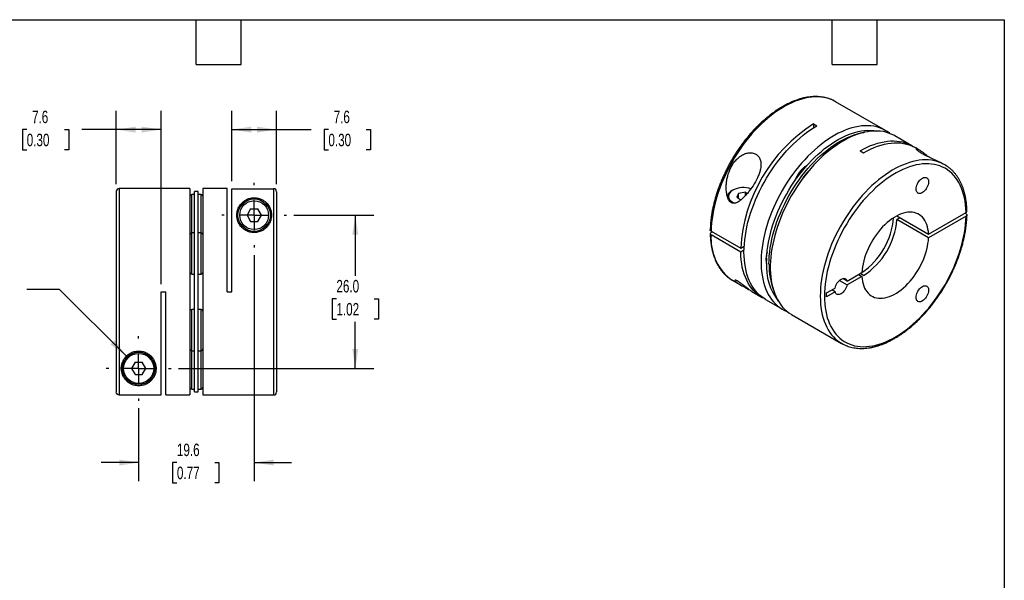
# Model space of a CAD drawing. Header units: millimetres. Extents: x 6 to 273, y 6 to 210.
# Tile 3 of 3: x 106 to 273, y 114 to 210. Entities that reach past the tile are written whole.
import ezdxf

# ---------------------------------------------------------------- set-up
doc = ezdxf.new("R2010")
doc.units = ezdxf.units.MM
doc.linetypes.add('SLD-Center', pattern=[19.05, 15.24, -1.27, 1.27, -1.27])
doc.linetypes.add('SLD-Solid', pattern=[0])
doc.layers.add('CENTER', color=40, linetype='SLD-Center')
doc.layers.add('DIMENSIONS', color=140, linetype='SLD-Solid', lineweight=25)
doc.layers.add('TEXT', color=140, linetype='SLD-Solid', lineweight=25)
doc.styles.add('SLDTEXTSTYLE0', font='TXT', dxfattribs={"width": 0.7})
doc.dimstyles.new('SLDDIMSTYLE0', dxfattribs={"dimtxt": 2.158008, "dimasz": 3.302, "dimexe": 0, "dimexo": 0.0625, "dimgap": 0.539502, "dimtad": 0, "dimtih": 1, "dimtoh": 1, "dimdec": 1, "dimrnd": 1e-09, "dimzin": 4, "dimdsep": 46, "dimtxsty": 'SLDTEXTSTYLE0', "dimsah": 1, "dimcen": 0.09, "dimadec": 0, "dimazin": 1, "dimtfac": 1, "dimtdec": 1, "dimtofl": 0, "dimtmove": 0, "dimatfit": 3, "dimfxl": 0, "dimfrac": 2, "dimtolj": 1, "dimtzin": 12, "dimarcsym": 0})
doc.dimstyles.new('SLDDIMSTYLE1', dxfattribs={"dimtxt": 2.158008, "dimasz": 3.302, "dimexe": 0, "dimexo": 0.0625, "dimgap": 0.539502, "dimtad": 0, "dimtih": 1, "dimtoh": 1, "dimdec": 1, "dimrnd": 1e-09, "dimzin": 12, "dimdsep": 46, "dimtxsty": 'SLDTEXTSTYLE0', "dimsah": 1, "dimcen": 0.09, "dimadec": 0, "dimazin": 3, "dimtfac": 1, "dimtdec": 1, "dimtofl": 0, "dimtmove": 0, "dimatfit": 3, "dimfxl": 0, "dimfrac": 2, "dimtolj": 1, "dimtzin": 12, "dimarcsym": 0})
doc.dimstyles.new('SLDDIMSTYLE3', dxfattribs={"dimtxt": 2.158008, "dimasz": 3.302, "dimexe": 0, "dimexo": 0.0625, "dimgap": 0.539502, "dimtad": 0, "dimtih": 1, "dimtoh": 1, "dimdec": 1, "dimrnd": 1e-09, "dimzin": 12, "dimdsep": 46, "dimtxsty": 'SLDTEXTSTYLE0', "dimsah": 1, "dimcen": 0, "dimadec": 0, "dimazin": 3, "dimtfac": 1, "dimtdec": 1, "dimtofl": 0, "dimtmove": 0, "dimatfit": 3, "dimfxl": 0, "dimfrac": 2, "dimtolj": 1, "dimtzin": 12, "dimarcsym": 0})
doc.dimstyles.new('SLDDIMSTYLE4', dxfattribs={"dimtxt": 2.158008, "dimasz": 3.302, "dimexe": 0, "dimexo": 0.0625, "dimgap": 0.539502, "dimtad": 0, "dimtih": 1, "dimtoh": 1, "dimdec": 1, "dimrnd": 1e-09, "dimzin": 12, "dimdsep": 46, "dimtxsty": 'SLDTEXTSTYLE0', "dimsah": 1, "dimcen": 0.09, "dimadec": 0, "dimazin": 3, "dimtfac": 1, "dimtdec": 1, "dimtmove": 0, "dimatfit": 0, "dimfxl": 0, "dimfrac": 2, "dimtolj": 1, "dimtzin": 12, "dimarcsym": 0})

# ---------------------------------------------------------------- blocks, each defined once
blk = doc.blocks.new('_D_3')
at = {"layer": 'DIMENSIONS'}
for p, q in [((112.73, 163.79), (107.17, 163.79)), ((124.06, 152.46), (112.73, 163.79))]:
    blk.add_line(p, q, dxfattribs=at)
blk.add_solid([(124.06, 152.46), (122.08, 155.16), (121.36, 154.44)], dxfattribs=at)
at = {"layer": 'DIMENSIONS', "attachment_point": 1, "style": 'SLDTEXTSTYLE0'}
for s, insert, char_height in [('M3-0.5 X 12MM', (83.25, 166.52), 2.1167), ('SHCS X2', (88.08, 163.09), 2.117)]:
    blk.add_mtext(s, dxfattribs=dict(at, insert=insert, char_height=char_height))
blk = doc.blocks.new('_D_4')
at = {"layer": 'DIMENSIONS'}
for p, q in [((152.5, 176.38), (166.08, 176.38)), ((162.91, 176.38), (162.91, 166.09)), ((159.7, 162.18), (158.97, 162.18)), ((158.97, 162.18), (158.97, 158.75)), ((166.11, 162.18), (166.84, 162.18)), ((166.84, 162.18), (166.84, 158.75)), ((158.97, 158.75), (159.7, 158.75)), ((166.84, 158.75), (166.11, 158.75)), ((162.91, 150.38), (162.91, 158.27)), ((132.9, 150.38), (166.08, 150.38))]:
    blk.add_line(p, q, dxfattribs=at)
for points in [[(162.91, 176.38), (162.4, 173.08), (163.41, 173.08)], [(162.91, 150.38), (163.41, 153.68), (162.4, 153.68)]]:
    blk.add_solid(points, dxfattribs=at)
at = {"layer": 'DIMENSIONS', "char_height": 2.117, "attachment_point": 1, "style": 'SLDTEXTSTYLE0'}
for s, insert in [('26.0', (159.7, 165.39)), ('1.02', (159.7, 161.48))]:
    blk.add_mtext(s, dxfattribs=dict(at, insert=insert))
blk = doc.blocks.new('_D_5')
at = {"layer": 'DIMENSIONS'}
for p, q in [((145.74, 169.62), (145.74, 131.23)), ((126.14, 143.62), (126.14, 131.23)), ((126.14, 134.41), (119.79, 134.41)), ((132.63, 134.41), (131.91, 134.41)), ((131.91, 134.41), (131.91, 130.98)), ((139.05, 134.41), (139.77, 134.41)), ((139.77, 134.41), (139.77, 130.98)), ((145.74, 134.41), (152.09, 134.41)), ((131.91, 130.98), (132.63, 130.98)), ((139.77, 130.98), (139.05, 130.98))]:
    blk.add_line(p, q, dxfattribs=at)
for points in [[(126.14, 134.41), (122.84, 134.91), (122.84, 133.9)], [(145.74, 134.41), (149.05, 133.9), (149.05, 134.91)]]:
    blk.add_solid(points, dxfattribs=at)
at = {"layer": 'DIMENSIONS', "char_height": 2.117, "attachment_point": 1, "style": 'SLDTEXTSTYLE0'}
for s, insert in [('19.6', (132.63, 137.62)), ('0.77', (132.63, 133.71))]:
    blk.add_mtext(s, dxfattribs=dict(at, insert=insert))
blk = doc.blocks.new('_D_6')
at = {"layer": 'DIMENSIONS'}
for p, q in [((141.94, 182.14), (141.94, 194.08)), ((149.54, 181.64), (149.54, 194.08)), ((141.94, 190.9), (149.54, 190.9)), ((149.54, 190.9), (155.41, 190.9)), ((158.34, 190.9), (157.61, 190.9)), ((157.61, 190.9), (157.61, 187.47)), ((164.75, 190.9), (165.47, 190.9)), ((165.47, 190.9), (165.47, 187.47)), ((157.61, 187.47), (158.34, 187.47)), ((165.47, 187.47), (164.75, 187.47))]:
    blk.add_line(p, q, dxfattribs=at)
for points in [[(141.94, 190.9), (145.25, 190.39), (145.25, 191.41)], [(149.54, 190.9), (146.24, 191.41), (146.24, 190.39)]]:
    blk.add_solid(points, dxfattribs=at)
at = {"layer": 'DIMENSIONS', "char_height": 2.117, "attachment_point": 1, "style": 'SLDTEXTSTYLE0'}
for s, insert in [('7.6', (159.23, 194.11)), ('0.30', (158.34, 190.2))]:
    blk.add_mtext(s, dxfattribs=dict(at, insert=insert))
blk = doc.blocks.new('_D_7')
at = {"layer": 'DIMENSIONS'}
for p, q in [((122.34, 181.65), (122.34, 194.08)), ((129.94, 164.65), (129.94, 194.08)), ((107.14, 190.9), (106.42, 190.9)), ((106.42, 190.9), (106.42, 187.47)), ((113.55, 190.9), (114.28, 190.9)), ((114.28, 190.9), (114.28, 187.47)), ((122.34, 190.9), (116.48, 190.9)), ((129.94, 190.9), (122.34, 190.9)), ((106.42, 187.47), (107.14, 187.47)), ((114.28, 187.47), (113.55, 187.47))]:
    blk.add_line(p, q, dxfattribs=at)
for points in [[(122.34, 190.9), (125.65, 190.39), (125.65, 191.41)], [(129.94, 190.9), (126.64, 191.41), (126.64, 190.39)]]:
    blk.add_solid(points, dxfattribs=at)
at = {"layer": 'DIMENSIONS', "char_height": 2.117, "attachment_point": 1, "style": 'SLDTEXTSTYLE0'}
for s, insert in [('7.6', (108.04, 194.11)), ('0.30', (107.14, 190.2))]:
    blk.add_mtext(s, dxfattribs=dict(at, insert=insert))
blk = doc.blocks.new('SW_CENTERMARKSYMBOL_1')
at = {"layer": 'CENTER', "color": 0}
for p, q in [((0, 5.08), (0, 5.49)), ((0, 0), (0, 2.54)), ((-5.08, 0), (-5.49, 0)), ((0, 0), (-2.54, 0)), ((0, 0), (0, -2.54)), ((0, 0), (2.54, 0)), ((5.08, 0), (5.49, 0)), ((0, -5.08), (0, -5.49))]:
    blk.add_line(p, q, dxfattribs=at)
blk = doc.blocks.new('SW_CENTERMARKSYMBOL_2')
at = {"layer": 'CENTER', "color": 0}
for p, q in [((0, 5.08), (0, 5.49)), ((0, 0), (0, 2.54)), ((-5.08, 0), (-5.49, 0)), ((0, 0), (-2.54, 0)), ((0, 0), (0, -2.54)), ((0, 0), (2.54, 0)), ((5.08, 0), (5.49, 0)), ((0, -5.08), (0, -5.49))]:
    blk.add_line(p, q, dxfattribs=at)

msp = doc.modelspace()

# ---------------------------------------------------------------- linework, layer by layer
for p, q in [((252.89, 190.74), (244.41, 195.64)), ((240.68, 191.88), (241.25, 191.55)), ((240.68, 191.88), (240.68, 191.21)), ((257.35, 188.17), (254.45, 189.84)), ((248.6, 187.3), (249.17, 186.98)), ((258.56, 187.47), (257.91, 187.84)), ((262.94, 184.95), (262.63, 185.12)), ((134.84, 180.88), (122.84, 180.88)), ((122.84, 180.88), (122.84, 145.88)), ((134.84, 180.88), (134.84, 145.88)), ((141.14, 180.88), (137.04, 180.88)), ((137.04, 180.88), (137.04, 145.88)), ((141.14, 163.38), (141.14, 180.88)), ((141.94, 180.87), (149.04, 180.87)), ((141.94, 163.38), (141.94, 180.87)), ((149.04, 180.87), (149.04, 145.88)), ((227, 180.63), (226.86, 180.55)), ((122.34, 180.38), (122.34, 146.38)), ((135.64, 179.88), (135.14, 179.88)), ((135.14, 173.38), (135.14, 179.88)), ((136.24, 180.38), (135.64, 180.38)), ((135.64, 146.38), (135.64, 180.38)), ((136.24, 146.38), (136.24, 180.38)), ((136.74, 179.88), (136.24, 179.88)), ((136.74, 173.38), (136.74, 179.88)), ((149.54, 180.37), (149.54, 146.38)), ((227.94, 180.08), (227.63, 179.41)), ((227.63, 179.41), (228.36, 178.99)), ((229.11, 180.26), (227.94, 180.08)), ((227.94, 179.23), (227.94, 180.08)), ((229.11, 180.26), (229.44, 180.08)), ((229.11, 179.7), (229.11, 180.26)), ((145.14, 177.43), (144.53, 176.38)), ((145.14, 177.43), (146.35, 177.43)), ((146.96, 176.38), (146.35, 177.43)), ((144.53, 176.38), (145.14, 175.33)), ((146.35, 175.33), (146.96, 176.38)), ((254.82, 176.27), (260.19, 173.17)), ((255.38, 175.95), (254.82, 175.62)), ((260.19, 172.52), (254.82, 175.62)), ((260.19, 173.17), (266.56, 176.85)), ((266.56, 176.2), (260.19, 172.52)), ((266.56, 176.6), (266.34, 176.73)), ((145.14, 175.33), (146.35, 175.33)), ((134.84, 173.18), (134.85, 173.13)), ((135.64, 173.38), (135.14, 173.38)), ((135.14, 166.38), (135.14, 173.38)), ((136.74, 173.38), (136.24, 173.38)), ((136.74, 166.38), (136.74, 173.38)), ((137.04, 173.13), (137.04, 173.18)), ((223.29, 173.67), (228.31, 170.77)), ((223.5, 173.55), (223.29, 173.42)), ((228.31, 170.12), (223.29, 173.02)), ((228.31, 170.77), (228.9, 171.11)), ((228.87, 170.44), (228.31, 170.12)), ((135.14, 166.38), (135.64, 166.38)), ((136.24, 166.38), (136.74, 166.38)), ((246.37, 165.2), (245.63, 165.62)), ((246.37, 165.2), (248.89, 166.65)), ((248.89, 166), (246.37, 164.54)), ((248.32, 166.32), (248.89, 166)), ((248.7, 166.54), (248.6, 166.48)), ((249.17, 166.16), (248.6, 166.48)), ((226.91, 165.33), (228.28, 164.54)), ((242.87, 163.18), (244.32, 164.02)), ((245.06, 165.3), (246.37, 164.54)), ((129.94, 163.38), (130.74, 163.38)), ((129.94, 145.88), (129.94, 163.38)), ((130.74, 145.88), (130.74, 163.38)), ((141.14, 163.38), (141.94, 163.38)), ((230.21, 163.43), (231.93, 162.43)), ((232.5, 162.1), (235.4, 160.43)), ((244.32, 163.36), (242.87, 162.52)), ((242.87, 162.52), (242.87, 163.18)), ((244.32, 163.36), (243.76, 163.69)), ((135.64, 160.38), (135.14, 160.38)), ((135.14, 153.38), (135.14, 160.38)), ((136.74, 160.38), (136.24, 160.38)), ((136.74, 153.38), (136.74, 160.38)), ((236.95, 159.53), (245.44, 154.63)), ((134.85, 153.63), (134.84, 153.58)), ((135.14, 153.38), (135.64, 153.38)), ((135.14, 146.88), (135.14, 153.38)), ((136.24, 153.38), (136.74, 153.38)), ((136.74, 146.88), (136.74, 153.38)), ((137.04, 153.58), (137.04, 153.63)), ((125.54, 151.43), (124.93, 150.38)), ((125.54, 151.43), (126.75, 151.43)), ((127.36, 150.38), (126.75, 151.43)), ((124.93, 150.38), (125.54, 149.33)), ((125.54, 149.33), (126.75, 149.33)), ((126.75, 149.33), (127.36, 150.38)), ((122.84, 145.88), (129.94, 145.88)), ((130.74, 145.88), (134.84, 145.88)), ((135.14, 146.88), (135.64, 146.88)), ((135.64, 146.38), (136.24, 146.38)), ((136.24, 146.88), (136.74, 146.88)), ((137.04, 145.88), (149.04, 145.88))]:
    msp.add_line(p, q)
at = {"flags": 128}
for points in [[(243.93, 195.89), (243.82, 195.94), (243.37, 196.11), (242.91, 196.25), (242.43, 196.35), (241.93, 196.42), (241.42, 196.46), (240.89, 196.45), (240.36, 196.42), (239.81, 196.34), (239.26, 196.23), (238.69, 196.09), (238.12, 195.91), (237.55, 195.7), (236.97, 195.45), (236.39, 195.17), (235.8, 194.85), (235.22, 194.51), (234.63, 194.13), (234.05, 193.72), (233.47, 193.29), (232.9, 192.82), (232.33, 192.33), (231.77, 191.81), (231.22, 191.26), (230.68, 190.7), (230.15, 190.1), (229.64, 189.49), (229.13, 188.86), (228.64, 188.2), (228.17, 187.54), (227.71, 186.85), (227.27, 186.15), (226.85, 185.44), (226.45, 184.72), (226.07, 183.98), (225.71, 183.24), (225.38, 182.5), (225.06, 181.75), (224.77, 180.99), (224.51, 180.24), (224.27, 179.48), (224.05, 178.73), (223.86, 177.98), (223.7, 177.24), (223.56, 176.51), (223.45, 175.78), (223.37, 175.06), (223.32, 174.36), (223.29, 173.67)], [(244.41, 195.64), (244.25, 195.73), (243.93, 195.89)], [(232.5, 162.1), (232.29, 162.23), (231.89, 162.5), (231.52, 162.81), (231.17, 163.15), (230.84, 163.52), (230.53, 163.93), (230.25, 164.36), (229.99, 164.83), (229.76, 165.32), (229.55, 165.84), (229.37, 166.38), (229.22, 166.95), (229.1, 167.54), (229, 168.16), (228.93, 168.79), (228.89, 169.44), (228.87, 170.12), (228.89, 170.8), (228.93, 171.51), (229, 172.22), (229.1, 172.95), (229.22, 173.69), (229.37, 174.43), (229.55, 175.18), (229.76, 175.94), (229.99, 176.7), (230.25, 177.46), (230.53, 178.22), (230.84, 178.98), (231.17, 179.73), (231.52, 180.48), (231.89, 181.22), (232.29, 181.95), (232.71, 182.67), (233.14, 183.38), (233.6, 184.08), (234.07, 184.76), (234.56, 185.42), (235.06, 186.06), (235.58, 186.69), (236.11, 187.29), (236.65, 187.87), (237.2, 188.43), (237.76, 188.96), (238.33, 189.46), (238.9, 189.94), (239.48, 190.39), (240.07, 190.81), (240.66, 191.19), (241.25, 191.55)], [(253.64, 190.23), (253.54, 190.31), (253.15, 190.59), (252.74, 190.83), (252.31, 191.04), (251.86, 191.21), (251.39, 191.35), (250.91, 191.46), (250.42, 191.52), (249.91, 191.56), (249.38, 191.56), (248.85, 191.52), (248.3, 191.44), (247.75, 191.34), (247.18, 191.19), (246.61, 191.01), (246.04, 190.8), (245.46, 190.55), (244.88, 190.27), (244.29, 189.96), (243.71, 189.61), (243.12, 189.24), (242.54, 188.83), (241.96, 188.39), (241.39, 187.93), (240.82, 187.43), (240.27, 186.92), (239.71, 186.37), (239.17, 185.8), (238.64, 185.21), (238.13, 184.6), (237.62, 183.97), (237.13, 183.31), (236.66, 182.64), (236.2, 181.96), (235.76, 181.26), (235.34, 180.55), (234.94, 179.83), (234.56, 179.09), (234.2, 178.35), (233.87, 177.61), (233.55, 176.86), (233.26, 176.1), (233, 175.35), (232.75, 174.6), (232.54, 173.84), (232.35, 173.1), (232.19, 172.35), (232.05, 171.62), (231.94, 170.89), (231.86, 170.18), (231.8, 169.47), (231.77, 168.78), (231.77, 168.11), (231.8, 167.45), (231.86, 166.81), (231.94, 166.19), (232.05, 165.59), (232.19, 165.01), (232.35, 164.46), (232.54, 163.93), (232.75, 163.43), (233, 162.95), (233.26, 162.5), (233.55, 162.08), (233.87, 161.7), (234.2, 161.34), (234.56, 161.01), (234.94, 160.72), (235.34, 160.46), (235.76, 160.23), (236.2, 160.04), (236.21, 160.04)], [(232.69, 168.32), (232.7, 168.99), (232.75, 169.68), (232.81, 170.38), (232.91, 171.09), (233.03, 171.82), (233.18, 172.55), (233.36, 173.28), (233.56, 174.02), (233.79, 174.76), (234.05, 175.51), (234.32, 176.25), (234.63, 176.99), (234.95, 177.73), (235.3, 178.46), (235.67, 179.19), (236.06, 179.9), (236.47, 180.61), (236.9, 181.3), (237.35, 181.98), (237.81, 182.64), (238.29, 183.29), (238.78, 183.91), (239.29, 184.52), (239.81, 185.11), (240.34, 185.67), (240.89, 186.21), (241.44, 186.73), (242, 187.21), (242.56, 187.68), (243.13, 188.11), (243.7, 188.51), (244.28, 188.88), (244.85, 189.22), (245.43, 189.53), (246.01, 189.81), (246.58, 190.05), (247.14, 190.26), (247.71, 190.43), (248.26, 190.57), (248.81, 190.67), (249.34, 190.74), (249.87, 190.78), (250.39, 190.77), (250.89, 190.73), (251.36, 190.66)], [(254.45, 189.84), (254.29, 189.93), (253.86, 190.14), (253.42, 190.31), (252.95, 190.45), (252.47, 190.56), (251.97, 190.63), (251.46, 190.66), (250.94, 190.66), (250.4, 190.62), (249.86, 190.55), (249.3, 190.44), (248.74, 190.29), (248.17, 190.12), (247.59, 189.9), (247.01, 189.65), (246.43, 189.37), (245.85, 189.06), (245.26, 188.72), (244.68, 188.34), (244.1, 187.93), (243.52, 187.49), (242.95, 187.03), (242.38, 186.54), (241.82, 186.02), (241.27, 185.47), (240.73, 184.9), (240.2, 184.31), (239.68, 183.7), (239.18, 183.07), (238.69, 182.42), (238.22, 181.75), (237.76, 181.06), (237.32, 180.36), (236.9, 179.65), (236.5, 178.93), (236.12, 178.2), (235.76, 177.46), (235.42, 176.71), (235.11, 175.96), (234.82, 175.21), (234.55, 174.45), (234.31, 173.7), (234.09, 172.95), (233.91, 172.2), (233.74, 171.46), (233.6, 170.72), (233.49, 169.99), (233.41, 169.28), (233.36, 168.57), (233.33, 167.88), (233.33, 167.21), (233.36, 166.55), (233.41, 165.91), (233.49, 165.29), (233.6, 164.69), (233.74, 164.11), (233.91, 163.56), (234.09, 163.03), (234.31, 162.53), (234.55, 162.05), (234.82, 161.6), (235.11, 161.19), (235.42, 160.8), (235.76, 160.44), (236.12, 160.12), (236.5, 159.82), (236.9, 159.56), (236.95, 159.53)], [(233.11, 168.08), (233.13, 168.75), (233.17, 169.44), (233.24, 170.14), (233.33, 170.85), (233.46, 171.57), (233.61, 172.3), (233.79, 173.04), (233.99, 173.78), (234.22, 174.52), (234.47, 175.26), (234.75, 176.01), (235.05, 176.75), (235.38, 177.49), (235.72, 178.22), (236.09, 178.94), (236.48, 179.66), (236.89, 180.36), (237.32, 181.05), (237.77, 181.73), (238.23, 182.4), (238.71, 183.04), (239.21, 183.67), (239.72, 184.28), (240.24, 184.86), (240.77, 185.43), (241.31, 185.97), (241.86, 186.48), (242.42, 186.97), (242.98, 187.43), (243.55, 187.86), (244.13, 188.27), (244.7, 188.64), (245.28, 188.98), (245.86, 189.29), (246.43, 189.56), (247, 189.8), (247.57, 190.01), (248.13, 190.19), (248.68, 190.33), (249.23, 190.43), (249.34, 190.45)], [(248.6, 187.3), (249.19, 187.63), (249.78, 187.92), (250.36, 188.18), (250.94, 188.4), (251.52, 188.59), (252.09, 188.74), (252.65, 188.85), (253.2, 188.94), (253.74, 188.98), (254.27, 188.99), (254.79, 188.96), (255.29, 188.9), (255.78, 188.8), (256.25, 188.66), (256.7, 188.49), (257.14, 188.29), (257.56, 188.05), (257.63, 188)], [(249.17, 186.98), (249.76, 187.31), (250.36, 187.6), (250.95, 187.86), (251.54, 188.08), (252.13, 188.27), (252.71, 188.42), (253.28, 188.54), (253.84, 188.62), (254.38, 188.66), (254.92, 188.66), (255.44, 188.63), (255.95, 188.55), (256.44, 188.45), (256.92, 188.3), (257.38, 188.12), (257.81, 187.9), (257.91, 187.84)], [(262.47, 185.19), (262.13, 185.33), (261.68, 185.49), (261.2, 185.61), (260.71, 185.7), (260.21, 185.75), (259.69, 185.77), (259.16, 185.75), (258.62, 185.69), (258.07, 185.6), (257.51, 185.47), (256.94, 185.31), (256.37, 185.12), (255.79, 184.89), (255.21, 184.62), (254.63, 184.33), (254.04, 184), (253.46, 183.64), (252.88, 183.24), (252.3, 182.82), (251.72, 182.37), (251.15, 181.89), (250.59, 181.39), (250.03, 180.85), (249.49, 180.3), (248.95, 179.72), (248.43, 179.11), (247.92, 178.49), (247.42, 177.85), (246.94, 177.19), (246.47, 176.51), (246.02, 175.82), (245.59, 175.11), (245.18, 174.4), (244.79, 173.67), (244.42, 172.93), (244.07, 172.19), (243.75, 171.44), (243.45, 170.69), (243.17, 169.93), (242.91, 169.18), (242.69, 168.42), (242.48, 167.67), (242.31, 166.93), (242.16, 166.19), (242.03, 165.46), (241.94, 164.74), (241.87, 164.03), (241.83, 163.33), (241.81, 162.65), (241.83, 161.98), (241.87, 161.33), (241.94, 160.7), (242.03, 160.09), (242.16, 159.5), (242.31, 158.93), (242.48, 158.39), (242.69, 157.88), (242.91, 157.39), (243.17, 156.93), (243.45, 156.49), (243.75, 156.09), (244.07, 155.72), (244.42, 155.37), (244.79, 155.07), (244.97, 154.93)], [(266.56, 176.85), (266.53, 177.5), (266.47, 178.13), (266.39, 178.74), (266.28, 179.33), (266.15, 179.9), (265.98, 180.44), (265.79, 180.96), (265.58, 181.46), (265.34, 181.92), (265.07, 182.36), (264.78, 182.77), (264.47, 183.14), (264.13, 183.49), (263.77, 183.81), (263.39, 184.09), (262.99, 184.34), (262.57, 184.55), (262.13, 184.73), (261.68, 184.88), (261.21, 184.98), (260.72, 185.06), (260.22, 185.1), (259.7, 185.1), (259.18, 185.07), (258.64, 185), (258.09, 184.9), (257.54, 184.76), (256.98, 184.59), (256.41, 184.38), (255.84, 184.13), (255.26, 183.86), (254.69, 183.55), (254.11, 183.21), (253.53, 182.84), (252.96, 182.44), (252.39, 182), (251.83, 181.54), (251.27, 181.05), (250.72, 180.54), (250.18, 180), (249.64, 179.44), (249.12, 178.85), (248.61, 178.24), (248.12, 177.61), (247.64, 176.97), (247.18, 176.31), (246.73, 175.63), (246.3, 174.93), (245.89, 174.23), (245.5, 173.51), (245.13, 172.79), (244.78, 172.06), (244.46, 171.32), (244.15, 170.58), (243.88, 169.84), (243.62, 169.09), (243.39, 168.35), (243.19, 167.61), (243.01, 166.87), (242.86, 166.14), (242.74, 165.42), (242.64, 164.71), (242.57, 164.01), (242.53, 163.32), (242.52, 162.65), (242.53, 161.99), (242.57, 161.35), (242.64, 160.73), (242.74, 160.13), (242.86, 159.55), (243.01, 158.99), (243.19, 158.46), (243.39, 157.95), (243.62, 157.47), (243.88, 157.02), (244.15, 156.6), (244.46, 156.21), (244.78, 155.85), (245.13, 155.52), (245.5, 155.22), (245.89, 154.95), (246.3, 154.72), (246.73, 154.53), (247.18, 154.36), (247.64, 154.24), (248.12, 154.14), (248.61, 154.09), (249.12, 154.07), (249.64, 154.08), (250.18, 154.13), (250.72, 154.22), (251.27, 154.34), (251.83, 154.5), (252.39, 154.69), (252.96, 154.91), (253.53, 155.17), (254.11, 155.47), (254.69, 155.79), (255.26, 156.15), (255.84, 156.53), (256.41, 156.95), (256.98, 157.4), (257.54, 157.87), (258.09, 158.38), (258.64, 158.9), (259.18, 159.46), (259.7, 160.03), (260.22, 160.63), (260.72, 161.25), (261.21, 161.88), (261.68, 162.54), (262.13, 163.21), (262.57, 163.89), (262.99, 164.59), (263.39, 165.3), (263.77, 166.02), (264.13, 166.75), (264.47, 167.49), (264.78, 168.23), (265.07, 168.97), (265.34, 169.71), (265.58, 170.46), (265.79, 171.2), (265.98, 171.94), (266.15, 172.67), (266.28, 173.4), (266.39, 174.11), (266.47, 174.82), (266.53, 175.52), (266.56, 176.2)], [(258.07, 180.82), (258.09, 181.02), (258.13, 181.24), (258.2, 181.46), (258.29, 181.68), (258.4, 181.89), (258.53, 182.09), (258.68, 182.28), (258.84, 182.44), (259.01, 182.57), (259.18, 182.68), (259.35, 182.75), (259.51, 182.79), (259.67, 182.8), (259.81, 182.77), (259.93, 182.7), (260.03, 182.6), (260.11, 182.48), (260.17, 182.32), (260.19, 182.14), (260.19, 181.94), (260.17, 181.73), (260.11, 181.51), (260.03, 181.29), (259.93, 181.08), (259.81, 180.87), (259.67, 180.68), (259.51, 180.5), (259.35, 180.35), (259.18, 180.23), (259.01, 180.14), (258.84, 180.08), (258.68, 180.06), (258.53, 180.08), (258.4, 180.12), (258.29, 180.21), (258.2, 180.32), (258.13, 180.46), (258.09, 180.63), (258.07, 180.82)], [(227, 180.63), (226.79, 180.49), (226.61, 180.34), (226.47, 180.18), (226.36, 180.01), (226.29, 179.84), (226.25, 179.66), (226.26, 179.47), (226.3, 179.29), (226.38, 179.12), (226.5, 178.95), (226.65, 178.79), (226.84, 178.65), (227.05, 178.52), (227.27, 178.41)], [(260.19, 173.17), (260.16, 173.61), (260.09, 174.03), (260, 174.43), (259.89, 174.81), (259.74, 175.15), (259.57, 175.47), (259.38, 175.77), (259.16, 176.02), (258.91, 176.25), (258.65, 176.45), (258.37, 176.61), (258.06, 176.73), (257.74, 176.82), (257.4, 176.87), (257.05, 176.89), (256.69, 176.87), (256.31, 176.81), (255.93, 176.72), (255.53, 176.59), (255.14, 176.43), (254.74, 176.23), (254.34, 176), (253.94, 175.74), (253.54, 175.44), (253.15, 175.12), (252.77, 174.77), (252.39, 174.39), (252.03, 173.99), (251.68, 173.57), (251.34, 173.13), (251.02, 172.66), (250.71, 172.19), (250.43, 171.7), (250.16, 171.2), (249.92, 170.69), (249.7, 170.18), (249.51, 169.66), (249.34, 169.15), (249.19, 168.63), (249.08, 168.12), (248.99, 167.62), (248.92, 167.13), (248.89, 166.65)], [(248.89, 166), (248.92, 165.56), (248.99, 165.14), (249.08, 164.74), (249.19, 164.36), (249.34, 164.02), (249.51, 163.7), (249.7, 163.41), (249.92, 163.15), (250.16, 162.92), (250.43, 162.72), (250.71, 162.57), (251.02, 162.44), (251.34, 162.35), (251.68, 162.3), (252.03, 162.28), (252.39, 162.3), (252.77, 162.36), (253.15, 162.45), (253.54, 162.58), (253.94, 162.74), (254.34, 162.94), (254.74, 163.17), (255.14, 163.44), (255.53, 163.73), (255.93, 164.05), (256.31, 164.4), (256.69, 164.78), (257.05, 165.18), (257.4, 165.6), (257.74, 166.05), (258.06, 166.51), (258.37, 166.98), (258.65, 167.47), (258.91, 167.97), (259.16, 168.48), (259.38, 168.99), (259.57, 169.51), (259.74, 170.02), (259.89, 170.54), (260, 171.05), (260.09, 171.55), (260.16, 172.04), (260.19, 172.52)], [(232.22, 162.28), (232.03, 162.37), (231.61, 162.63), (231.22, 162.92), (230.84, 163.24), (230.49, 163.6), (230.16, 163.99), (229.86, 164.41), (229.58, 164.86), (229.33, 165.34), (229.11, 165.85), (228.91, 166.39), (228.74, 166.95), (228.59, 167.54), (228.48, 168.15), (228.39, 168.79), (228.34, 169.44), (228.31, 170.12)], [(226.47, 165.61), (226.85, 165.36), (226.91, 165.33)], [(244.32, 164.02), (244.38, 164.24), (244.47, 164.46), (244.58, 164.68), (244.7, 164.88), (244.85, 165.07), (245.01, 165.24), (245.18, 165.39), (245.35, 165.5), (245.52, 165.59), (245.69, 165.64), (245.84, 165.65), (245.99, 165.62), (246.12, 165.57), (246.23, 165.47), (246.31, 165.35), (246.37, 165.2)], [(246.37, 164.54), (246.31, 164.32), (246.23, 164.1), (246.12, 163.88), (245.99, 163.67), (245.84, 163.48), (245.69, 163.31), (245.52, 163.17), (245.35, 163.05), (245.18, 162.97), (245.01, 162.92), (244.85, 162.91), (244.7, 162.93), (244.58, 162.99), (244.47, 163.09), (244.38, 163.21), (244.32, 163.36)], [(258.07, 162.43), (258.09, 162.64), (258.13, 162.85), (258.2, 163.07), (258.29, 163.29), (258.4, 163.51), (258.53, 163.71), (258.68, 163.89), (258.84, 164.05), (259.01, 164.19), (259.18, 164.29), (259.35, 164.37), (259.51, 164.41), (259.67, 164.41), (259.81, 164.38), (259.93, 164.32), (260.03, 164.22), (260.11, 164.09), (260.17, 163.93), (260.19, 163.75), (260.19, 163.56), (260.17, 163.35), (260.11, 163.13), (260.03, 162.91), (259.93, 162.69), (259.81, 162.48), (259.67, 162.29), (259.51, 162.12), (259.35, 161.97), (259.18, 161.85), (259.01, 161.76), (258.84, 161.7), (258.68, 161.68), (258.53, 161.69), (258.4, 161.74), (258.29, 161.82), (258.2, 161.93), (258.13, 162.08), (258.09, 162.25), (258.07, 162.43)]]:
    msp.add_lwpolyline(points, dxfattribs=at)
for centre, radius in [((145.74, 176.38), 2.75), ((145.74, 176.38), 2.45), ((126.14, 150.38), 2.75), ((126.14, 150.38), 2.55)]:
    msp.add_circle(centre, radius)
for centre, radius, start, end in [((255.24, 169.16), 26.98, 122.6659, 176.5778), ((242.8, 180.28), 5.52, 128.8719, 154.4633), ((243.65, 179.8), 5.59, 132.7841, 151.0608), ((260.01, 179.88), 5.84, 54.8971, 65.1111), ((122.84, 180.38), 0.5, 90, 180), ((227.41, 179.29), 1.38, 113.8322, 169.7954), ((228.81, 177.1), 3.97, 71.7697, 117.2166), ((135.14, 179.58), 0.3, 90, 180), ((136.74, 179.58), 0.3, 0, 90), ((241.86, 176.9), 12.42, 304.4482, 355.5572), ((242.49, 176.56), 12.36, 302.6776, 355.6674), ((135.14, 173.08), 0.3, 90, 180), ((136.74, 173.08), 0.3, 0, 90), ((232.13, 172.43), 8.86, 176.1991, 230.3081), ((236.2, 168.73), 3.51, 174.3199, 182.0734), ((242.54, 167.78), 9.87, 176.8811, 217.3279), ((245.03, 167.85), 11.91, 178.913, 200.5944), ((135.14, 166.68), 0.3, 180, 270), ((136.74, 166.68), 0.3, 270, 0), ((135.14, 160.08), 0.3, 90, 180), ((136.74, 160.08), 0.3, 0, 90), ((248.36, 159.7), 5.84, 234.607, 245.344), ((135.14, 153.68), 0.3, 180, 270), ((136.74, 153.68), 0.3, 270, 0), ((135.14, 147.18), 0.3, 180, 270), ((136.74, 147.18), 0.3, 270, 0), ((149.04, 146.38), 0.5, 270, 0)]:
    msp.add_arc(centre, radius, start, end)
for points, knots in [([(243.9, 195.9), (243.76, 195.96), (243.49, 196.08), (243.05, 196.23), (242.59, 196.35), (242.12, 196.43), (241.63, 196.49), (241.13, 196.51), (240.62, 196.5), (240.1, 196.46), (239.58, 196.38), (239.04, 196.28), (238.5, 196.14), (237.95, 195.97), (237.39, 195.76), (236.84, 195.53), (236.28, 195.27), (235.72, 194.98), (235.16, 194.66), (234.6, 194.31), (234.05, 193.93), (233.49, 193.52), (232.95, 193.1), (232.4, 192.64), (231.87, 192.16), (231.34, 191.66), (230.82, 191.14), (230.31, 190.59), (229.82, 190.02), (229.33, 189.44), (228.85, 188.84), (228.39, 188.22), (227.95, 187.59), (227.52, 186.94), (227.1, 186.28), (226.7, 185.61), (226.32, 184.93), (225.96, 184.24), (225.62, 183.54), (225.3, 182.84), (224.99, 182.13), (224.71, 181.42), (224.45, 180.7), (224.21, 179.99), (224, 179.28), (223.81, 178.57), (223.64, 177.86), (223.49, 177.16), (223.37, 176.46), (223.28, 175.77), (223.2, 175.09), (223.16, 174.46), (223.15, 174.06), (223.14, 173.87)], [0, 0, 0, 0, 0.018103, 0.037334, 0.056599, 0.075911, 0.095279, 0.11471, 0.134205, 0.153762, 0.173374, 0.193036, 0.212738, 0.232473, 0.252233, 0.27201, 0.291799, 0.311595, 0.331393, 0.35119, 0.370983, 0.390772, 0.410556, 0.430333, 0.450105, 0.46987, 0.48963, 0.509384, 0.529133, 0.548877, 0.568618, 0.588355, 0.60809, 0.627822, 0.647554, 0.667284, 0.687014, 0.706745, 0.726477, 0.746211, 0.765947, 0.785686, 0.805429, 0.825176, 0.844928, 0.864686, 0.884449, 0.90422, 0.923997, 0.943782, 0.963574, 0.983373, 1, 1, 1, 1]), ([(258.96, 187.21), (258.89, 187.26), (258.75, 187.36), (258.52, 187.5), (258.3, 187.61), (258.15, 187.65), (258.09, 187.64), (258.09, 187.59), (258.15, 187.51), (258.26, 187.4), (258.42, 187.28), (258.64, 187.13), (258.91, 186.96), (259.24, 186.78), (259.63, 186.58), (260.05, 186.37), (260.49, 186.17), (260.95, 185.95), (261.43, 185.73), (261.93, 185.5), (262.34, 185.29), (262.55, 185.16), (262.63, 185.12)], [0, 0, 0, 0, 0.045649, 0.09159, 0.162774, 0.235779, 0.282938, 0.331003, 0.372972, 0.415869, 0.455975, 0.497124, 0.538996, 0.582199, 0.629258, 0.678101, 0.725096, 0.773443, 0.830848, 0.889872, 0.961917, 1, 1, 1, 1]), ([(259.94, 186.43), (259.92, 186.45), (259.78, 186.57), (259.55, 186.76), (259.24, 187.01), (259.05, 187.15), (258.96, 187.21)], [0, 0, 0, 0, 0.0597214, 0.3678549, 0.6839594, 1, 1, 1, 1]), ([(226.71, 178.51), (226.81, 178.45), (226.9, 178.42), (227.09, 178.39), (227.19, 178.39), (227.48, 178.44), (227.66, 178.51), (228.02, 178.72), (228.2, 178.84), (228.53, 179.12), (228.7, 179.27), (229.02, 179.59), (229.17, 179.76), (229.48, 180.11), (229.63, 180.3), (230.07, 180.87), (230.35, 181.27), (230.87, 182.13), (231.1, 182.57), (231.39, 183.27), (231.47, 183.51), (231.62, 183.98), (231.67, 184.21), (231.74, 184.68), (231.76, 184.92), (231.74, 185.37), (231.7, 185.59), (231.57, 185.99), (231.47, 186.18), (231.28, 186.42), (231.21, 186.49), (231.06, 186.62), (230.97, 186.68), (230.79, 186.79), (230.7, 186.83), (230.5, 186.9), (230.39, 186.93), (230.07, 186.98), (229.85, 186.98), (229.5, 186.93), (229.39, 186.91), (229.16, 186.85), (229.05, 186.81), (228.72, 186.67), (228.5, 186.55), (228.09, 186.28), (227.9, 186.12), (227.54, 185.78), (227.37, 185.59), (227.07, 185.19), (226.93, 184.98), (226.68, 184.54), (226.57, 184.32), (226.27, 183.63), (226.12, 183.15), (225.97, 182.41), (225.93, 182.16), (225.87, 181.66), (225.85, 181.41), (225.85, 180.91), (225.86, 180.66), (225.91, 180.16), (225.95, 179.92), (226.04, 179.56), (226.08, 179.44), (226.16, 179.21), (226.21, 179.1), (226.33, 178.89), (226.39, 178.8), (226.54, 178.63), (226.62, 178.56), (226.71, 178.51)], [0, 0, 0, 0, 0.015625, 0.015625, 0.03125, 0.03125, 0.0625, 0.0625, 0.09375, 0.09375, 0.125, 0.125, 0.15625, 0.15625, 0.1875, 0.1875, 0.25, 0.25, 0.3125, 0.3125, 0.34375, 0.34375, 0.375, 0.375, 0.40625, 0.40625, 0.4375, 0.4375, 0.46875, 0.46875, 0.484375, 0.484375, 0.5, 0.5, 0.515625, 0.515625, 0.53125, 0.53125, 0.5625, 0.5625, 0.578125, 0.578125, 0.59375, 0.59375, 0.625, 0.625, 0.65625, 0.65625, 0.6875, 0.6875, 0.71875, 0.71875, 0.75, 0.75, 0.8125, 0.8125, 0.84375, 0.84375, 0.875, 0.875, 0.90625, 0.90625, 0.9375, 0.9375, 0.953125, 0.953125, 0.96875, 0.96875, 0.984375, 0.984375, 1, 1, 1, 1]), ([(239.6, 184.87), (239.58, 184.86), (239.48, 184.8), (239.29, 184.67), (239.04, 184.47), (238.8, 184.25), (238.57, 184.01), (238.35, 183.75), (238.14, 183.47), (237.96, 183.18), (237.78, 182.87), (237.63, 182.56), (237.53, 182.32), (237.48, 182.18), (237.47, 182.15)], [0, 0, 0, 0, 0.02269, 0.118051, 0.213359, 0.308525, 0.403528, 0.498384, 0.593125, 0.687797, 0.782447, 0.877123, 0.971862, 1, 1, 1, 1]), ([(266.7, 177.05), (266.7, 177.17), (266.69, 177.49), (266.66, 178.02), (266.59, 178.62), (266.5, 179.22), (266.39, 179.79), (266.25, 180.34), (266.09, 180.87), (265.9, 181.38), (265.68, 181.87), (265.45, 182.33), (265.19, 182.77), (264.91, 183.18), (264.6, 183.56), (264.28, 183.91), (263.93, 184.24), (263.64, 184.48), (263.45, 184.61), (263.4, 184.65)], [0, 0, 0, 0, 0.033337, 0.096518, 0.159712, 0.222895, 0.286055, 0.349171, 0.412224, 0.475187, 0.538034, 0.600736, 0.663266, 0.725603, 0.78773, 0.849646, 0.91136, 0.972895, 1, 1, 1, 1]), ([(149.54, 180.37), (149.54, 180.51), (149.49, 180.63), (149.31, 180.82), (149.18, 180.87), (149.04, 180.87)], [0, 0, 0, 0, 0.5, 0.5, 1, 1, 1, 1]), ([(142.79, 176.38), (142.79, 176.04), (142.85, 175.68), (143.06, 175.15), (143.14, 174.97), (143.36, 174.62), (143.5, 174.46), (143.81, 174.14), (143.99, 174), (144.38, 173.75), (144.61, 173.64), (145.08, 173.49), (145.33, 173.45), (145.71, 173.43), (145.83, 173.43), (146.09, 173.45), (146.21, 173.46), (146.58, 173.54), (146.81, 173.62), (147.25, 173.83), (147.45, 173.96), (147.8, 174.25), (147.95, 174.41), (148.21, 174.74), (148.31, 174.92), (148.49, 175.27), (148.55, 175.45), (148.64, 175.8), (148.67, 175.98), (148.71, 176.49), (148.68, 176.82), (148.52, 177.43), (148.39, 177.72), (148.05, 178.24), (147.85, 178.47), (147.45, 178.79), (147.31, 178.89), (146.98, 179.06), (146.8, 179.14), (146.39, 179.26), (146.15, 179.31), (145.77, 179.33), (145.65, 179.33), (145.4, 179.31), (145.27, 179.29), (145.05, 179.25), (144.94, 179.22), (144.74, 179.15), (144.64, 179.12), (144.38, 179), (144.22, 178.91), (143.79, 178.62), (143.57, 178.39), (143.2, 177.9), (143.05, 177.62), (142.85, 177.03), (142.79, 176.72), (142.79, 176.38)], [0, 0, 0, 0, 0.0625, 0.0625, 0.09375, 0.09375, 0.125, 0.125, 0.15625, 0.15625, 0.1875, 0.1875, 0.21875, 0.21875, 0.234375, 0.234375, 0.25, 0.25, 0.28125, 0.28125, 0.3125, 0.3125, 0.34375, 0.34375, 0.375, 0.375, 0.40625, 0.40625, 0.4375, 0.4375, 0.5, 0.5, 0.5625, 0.5625, 0.625, 0.625, 0.65625, 0.65625, 0.6875, 0.6875, 0.71875, 0.71875, 0.734375, 0.734375, 0.75, 0.75, 0.765625, 0.765625, 0.78125, 0.78125, 0.8125, 0.8125, 0.875, 0.875, 0.9375, 0.9375, 1, 1, 1, 1]), ([(245.95, 154.37), (246.08, 154.31), (246.36, 154.19), (246.8, 154.05), (247.25, 153.93), (247.73, 153.84), (248.21, 153.79), (248.71, 153.77), (249.22, 153.78), (249.74, 153.82), (250.27, 153.89), (250.81, 154), (251.35, 154.14), (251.9, 154.31), (252.45, 154.51), (253.01, 154.74), (253.57, 155), (254.13, 155.3), (254.69, 155.62), (255.24, 155.97), (255.8, 156.35), (256.35, 156.75), (256.9, 157.18), (257.44, 157.63), (257.98, 158.11), (258.5, 158.62), (259.02, 159.14), (259.53, 159.68), (260.03, 160.25), (260.52, 160.83), (260.99, 161.43), (261.45, 162.05), (261.9, 162.69), (262.33, 163.33), (262.74, 163.99), (263.14, 164.66), (263.52, 165.35), (263.88, 166.04), (264.23, 166.73), (264.55, 167.44), (264.85, 168.14), (265.13, 168.86), (265.39, 169.57), (265.63, 170.28), (265.85, 171), (266.04, 171.71), (266.21, 172.42), (266.35, 173.12), (266.47, 173.81), (266.57, 174.5), (266.64, 175.18), (266.69, 175.81), (266.7, 176.22), (266.7, 176.4)], [0, 0, 0, 0, 0.0181028, 0.0373343, 0.056599, 0.0759106, 0.0952792, 0.1147102, 0.1342051, 0.1537615, 0.1733741, 0.1930357, 0.2127382, 0.2324733, 0.2522331, 0.2720104, 0.2917994, 0.3115949, 0.331393, 0.3511898, 0.3709834, 0.3907724, 0.4105559, 0.4303334, 0.4501049, 0.4698702, 0.4896297, 0.5093838, 0.5291328, 0.5488773, 0.5686179, 0.5883552, 0.6080898, 0.6278224, 0.6475536, 0.667284, 0.6870144, 0.7067452, 0.7264771, 0.7462107, 0.7659467, 0.7856858, 0.8054286, 0.8251757, 0.8449278, 0.8646855, 0.8844493, 0.9042198, 0.9239973, 0.943782, 0.9635741, 0.9833734, 1, 1, 1, 1]), ([(266.56, 176.85), (266.59, 176.87), (266.66, 176.93), (266.71, 177), (266.7, 177.05), (266.7, 177.06)], [0, 0, 0, 0, 0.423442, 0.846885, 1, 1, 1, 1]), ([(266.56, 176.6), (266.65, 176.55), (266.7, 176.48), (266.7, 176.33), (266.65, 176.25), (266.56, 176.2)], [0, 0, 0, 0, 0.5, 0.5, 1, 1, 1, 1]), ([(223.29, 173.67), (223.25, 173.69), (223.18, 173.75), (223.14, 173.82), (223.15, 173.87), (223.15, 173.88)], [0, 0, 0, 0, 0.423424, 0.846847, 1, 1, 1, 1]), ([(223.29, 173.42), (223.2, 173.37), (223.14, 173.3), (223.14, 173.15), (223.2, 173.07), (223.29, 173.02)], [0, 0, 0, 0, 0.5, 0.5, 1, 1, 1, 1]), ([(223.14, 173.22), (223.15, 173.11), (223.15, 172.78), (223.19, 172.26), (223.25, 171.65), (223.34, 171.06), (223.46, 170.49), (223.6, 169.93), (223.76, 169.4), (223.95, 168.89), (224.16, 168.41), (224.4, 167.94), (224.66, 167.51), (224.94, 167.1), (225.24, 166.72), (225.57, 166.36), (225.91, 166.04), (226.21, 165.79), (226.39, 165.67), (226.45, 165.63)], [0, 0, 0, 0, 0.033337, 0.096518, 0.159712, 0.222895, 0.286055, 0.349171, 0.412224, 0.475187, 0.538034, 0.600736, 0.663266, 0.725603, 0.78773, 0.849646, 0.91136, 0.972895, 1, 1, 1, 1]), ([(232.79, 170.03), (232.76, 169.94), (232.7, 169.74), (232.65, 169.44), (232.61, 169.13), (232.6, 168.89), (232.61, 168.65), (232.63, 168.41), (232.66, 168.22), (232.69, 168.13), (232.7, 168.12)], [0, 0, 0, 0, 0.132517, 0.287824, 0.443541, 0.586248, 0.669202, 0.825694, 0.982263, 1, 1, 1, 1]), ([(227.74, 165.22), (227.69, 165.25), (227.57, 165.31), (227.44, 165.36), (227.36, 165.37), (227.31, 165.36), (227.29, 165.33), (227.31, 165.26), (227.4, 165.15), (227.56, 165.01), (227.79, 164.84), (228.06, 164.67), (228.35, 164.5), (228.62, 164.35), (228.88, 164.21), (229.16, 164.06), (229.46, 163.9), (229.65, 163.79), (229.74, 163.74)], [0, 0, 0, 0, 0.038231, 0.095032, 0.13444, 0.174821, 0.230495, 0.287242, 0.37725, 0.469621, 0.557796, 0.648292, 0.713204, 0.779749, 0.827567, 0.876627, 0.944515, 1, 1, 1, 1]), ([(230.21, 163.43), (230.16, 163.45), (230.07, 163.51), (229.87, 163.64), (229.63, 163.82), (229.35, 164.03), (229.04, 164.27), (228.76, 164.49), (228.5, 164.69), (228.25, 164.88), (227.98, 165.07), (227.82, 165.17), (227.74, 165.22)], [0, 0, 0, 0, 0.109035, 0.22594, 0.344975, 0.466439, 0.579182, 0.694591, 0.763498, 0.833946, 0.925571, 1, 1, 1, 1]), ([(126.14, 147.43), (126.27, 147.43), (126.4, 147.44), (126.64, 147.47), (126.76, 147.49), (127.08, 147.57), (127.27, 147.64), (127.61, 147.81), (127.76, 147.91), (128.04, 148.11), (128.16, 148.22), (128.38, 148.45), (128.48, 148.57), (128.66, 148.83), (128.74, 148.96), (128.94, 149.38), (129.03, 149.68), (129.11, 150.33), (129.1, 150.67), (128.98, 151.2), (128.93, 151.38), (128.77, 151.73), (128.68, 151.91), (128.44, 152.25), (128.29, 152.41), (127.96, 152.71), (127.77, 152.85), (127.36, 153.08), (127.13, 153.17), (126.77, 153.26), (126.64, 153.29), (126.39, 153.32), (126.26, 153.33), (126.01, 153.33), (125.89, 153.32), (125.64, 153.29), (125.51, 153.26), (125.15, 153.17), (124.93, 153.08), (124.62, 152.9), (124.51, 152.84), (124.33, 152.71), (124.24, 152.63), (123.99, 152.41), (123.85, 152.24), (123.61, 151.91), (123.52, 151.73), (123.36, 151.38), (123.3, 151.2), (123.23, 150.85), (123.2, 150.67), (123.19, 150.33), (123.2, 150.16), (123.26, 149.68), (123.35, 149.38), (123.55, 148.96), (123.63, 148.82), (123.81, 148.57), (123.91, 148.45), (124.13, 148.22), (124.25, 148.11), (124.52, 147.91), (124.68, 147.81), (124.93, 147.69), (125.02, 147.65), (125.21, 147.58), (125.32, 147.54), (125.53, 147.49), (125.65, 147.47), (125.89, 147.44), (126.02, 147.43), (126.14, 147.43)], [0, 0, 0, 0, 0.015625, 0.015625, 0.03125, 0.03125, 0.0625, 0.0625, 0.09375, 0.09375, 0.125, 0.125, 0.15625, 0.15625, 0.1875, 0.1875, 0.25, 0.25, 0.3125, 0.3125, 0.34375, 0.34375, 0.375, 0.375, 0.40625, 0.40625, 0.4375, 0.4375, 0.46875, 0.46875, 0.484375, 0.484375, 0.5, 0.5, 0.515625, 0.515625, 0.53125, 0.53125, 0.5625, 0.5625, 0.578125, 0.578125, 0.59375, 0.59375, 0.625, 0.625, 0.65625, 0.65625, 0.6875, 0.6875, 0.71875, 0.71875, 0.75, 0.75, 0.8125, 0.8125, 0.84375, 0.84375, 0.875, 0.875, 0.90625, 0.90625, 0.9375, 0.9375, 0.953125, 0.953125, 0.96875, 0.96875, 0.984375, 0.984375, 1, 1, 1, 1]), ([(122.84, 145.88), (122.71, 145.88), (122.58, 145.94), (122.4, 146.12), (122.34, 146.25), (122.34, 146.38)], [0, 0, 0, 0, 0.5, 0.5, 1, 1, 1, 1])]:
    msp.add_open_spline(points, degree=3, knots=knots)
at = {"layer": 'TEXT'}
for p, q in [((6.35, 209.55), (273.05, 209.55)), ((135.89, 201.93), (135.89, 209.55)), ((143.51, 201.93), (143.51, 209.55)), ((243.84, 201.93), (243.84, 209.55)), ((251.46, 201.93), (251.46, 209.55)), ((273.05, 209.55), (273.05, 6.35)), ((135.89, 201.93), (143.51, 201.93)), ((243.84, 201.93), (251.46, 201.93))]:
    msp.add_line(p, q, dxfattribs=at)

# ---------------------------------------------------------------- block references
at = {"layer": 'CENTER'}
for name, p in [('SW_CENTERMARKSYMBOL_2', (145.74, 176.38)), ('SW_CENTERMARKSYMBOL_1', (126.14, 150.38))]:
    msp.add_blockref(name, p, dxfattribs=at)

# ---------------------------------------------------------------- dimensions: what is measured, and where the dimension line sits
at = {"layer": 'DIMENSIONS'}
for base, p1, p2, dimstyle, picture, middle in [((122.34, 190.9), (129.94, 163.38), (122.34, 180.38), 'SLDDIMSTYLE1', '_D_7', (110.35, 190.9)), ((149.54, 190.9), (141.94, 180.87), (149.54, 180.37), 'SLDDIMSTYLE1', '_D_6', (161.54, 190.9)), ((126.14, 134.41), (145.74, 170.89), (126.14, 144.89), 'SLDDIMSTYLE4', '_D_5', (135.84, 134.41))]:
    dim = msp.add_linear_dim(base=base, p1=p1, p2=p2, dimstyle=dimstyle, dxfattribs=at)
    dim.commit()
    dim.dimension.update_dxf_attribs({"geometry": picture, "text_midpoint": middle, "dimtype": 160})
dim = msp.add_linear_dim(base=(162.91, 150.38), p1=(151.23, 176.38), p2=(131.63, 150.38), angle=90, dimstyle='SLDDIMSTYLE0', dxfattribs=at)
dim.commit()
dim.dimension.update_dxf_attribs({"geometry": '_D_4', "text_midpoint": (162.91, 162.18), "dimtype": 160})
dim = msp.add_diameter_dim_2p(p1=(128.23, 148.29), p2=(124.06, 152.46), text='M3-0.5 X 12MM\\PSHCS X2', dimstyle='SLDDIMSTYLE3', override={"dimpost": '<>'}, dxfattribs=at)
dim.commit()
dim.dimension.update_dxf_attribs({"geometry": '_D_3', "text_midpoint": (94.42, 163.79), "dimtype": 163})

doc.saveas('drawing.dxf')
